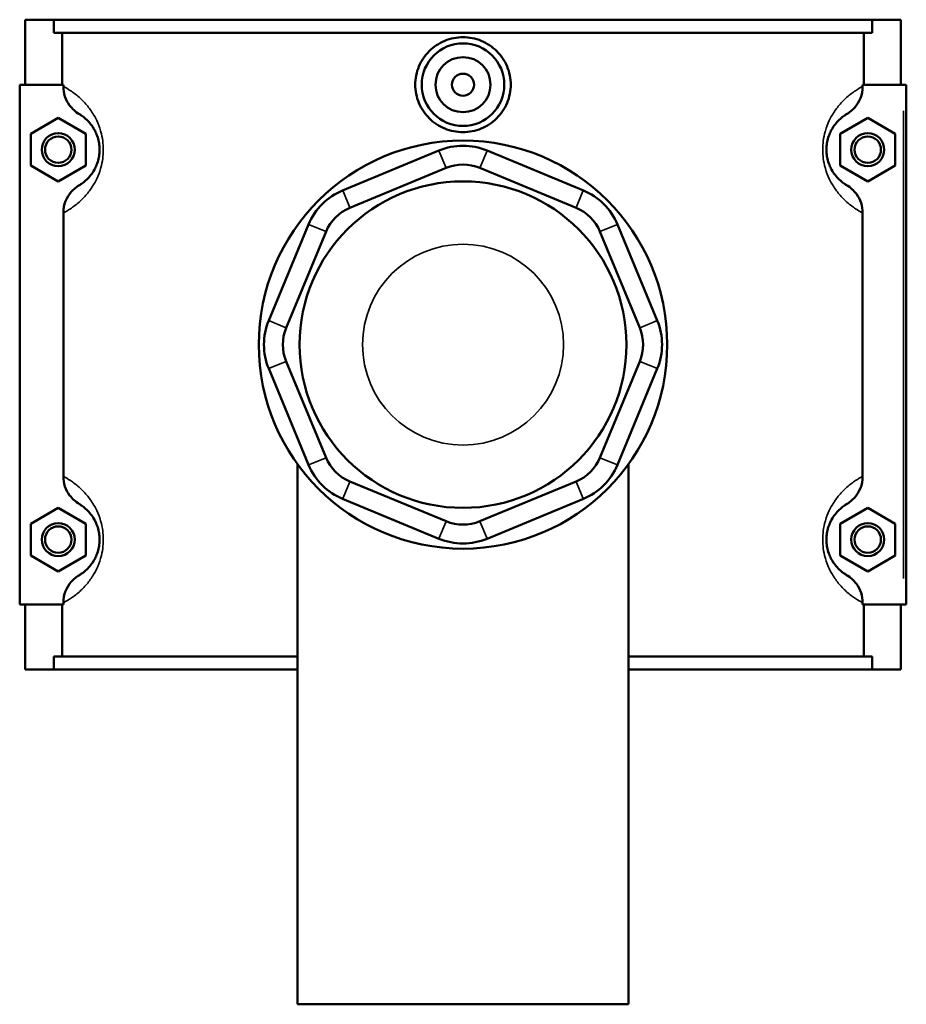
# Model space of a CAD drawing. Header units: inches. Extents: x -1.6 to 48.8, y -2.1 to 47.9.
# Tile 5 of 8: x 15.9 to 22.2, y 30.9 to 38. Entities that reach past the tile are written whole.
import ezdxf

# ---------------------------------------------------------------- set-up
doc = ezdxf.new("R2010")
doc.units = ezdxf.units.IN
doc.header["$MEASUREMENT"] = 0
doc.layers.add('Visible (ANSI)', color=7, linetype='Continuous', lineweight=50)
doc.layers.add('Visible Narrow (ANSI)', color=7, linetype='Continuous', lineweight=35)

msp = doc.modelspace()

# ---------------------------------------------------------------- linework, layer by layer
at = {"layer": 'Visible (ANSI)'}
for p, q in [((15.8919, 37.9742), (15.8919, 37.5092)), ((15.8919, 37.9742), (16.097, 37.9742)), ((16.097, 37.9742), (21.9467, 37.9742)), ((16.097, 37.8812), (16.097, 37.9742)), ((21.9467, 37.9742), (21.9467, 37.8812)), ((21.9467, 37.9742), (22.1519, 37.9742)), ((22.1519, 37.9742), (22.1519, 37.5092)), ((21.9467, 37.8812), (16.097, 37.8812)), ((16.1565, 37.5092), (16.1565, 37.8812)), ((21.8872, 37.5092), (21.8872, 37.8812)), ((16.1645, 37.5092), (15.8525, 37.5092)), ((15.8525, 37.5092), (15.8525, 33.7892)), ((16.1645, 37.5092), (16.1645, 37.4966)), ((21.8792, 37.4966), (21.8792, 37.5092)), ((21.8792, 37.5092), (22.1715, 37.5092)), ((22.1715, 37.5092), (22.1912, 37.5092)), ((22.1912, 33.7892), (22.1912, 37.5092)), ((15.9312, 37.1578), (16.1281, 37.2715)), ((16.1281, 37.2715), (16.3249, 37.1578)), ((21.9156, 37.2715), (21.7188, 37.1578)), ((22.1125, 37.1578), (21.9156, 37.2715)), ((15.9312, 36.9305), (15.9312, 37.1578)), ((16.3249, 37.1578), (16.3249, 36.9305)), ((21.7188, 37.1578), (21.7188, 36.9305)), ((22.1125, 36.9305), (22.1125, 37.1578)), ((18.85, 37.0379), (18.1614, 36.7527)), ((19.8823, 36.7527), (19.1938, 37.0379)), ((16.1281, 36.8169), (15.9312, 36.9305)), ((16.3249, 36.9305), (16.1281, 36.8169)), ((21.7188, 36.9305), (21.9156, 36.8169)), ((21.9156, 36.8169), (22.1125, 36.9305)), ((18.213, 36.6282), (18.9015, 36.9134)), ((19.1422, 36.9134), (19.8307, 36.6282)), ((16.1645, 36.5918), (16.1645, 34.7066)), ((21.8792, 34.7066), (21.8792, 36.5918)), ((17.9183, 36.5096), (17.6331, 35.8211)), ((20.4106, 35.8211), (20.1254, 36.5096)), ((17.7576, 35.7695), (18.0428, 36.4581)), ((20.0009, 36.4581), (20.2861, 35.7695)), ((18.0428, 34.8403), (17.7576, 35.5289)), ((20.2861, 35.5289), (20.0009, 34.8403)), ((17.6331, 35.4773), (17.9183, 34.7888)), ((20.1254, 34.7888), (20.4106, 35.4773)), ((17.8388, 34.7938), (17.8388, 30.9292)), ((20.2049, 34.7938), (20.2049, 30.9292)), ((18.9015, 34.385), (18.213, 34.6702)), ((19.8307, 34.6702), (19.1422, 34.385)), ((18.1614, 34.5457), (18.85, 34.2605)), ((19.1938, 34.2605), (19.8823, 34.5457)), ((15.9312, 34.3678), (16.1281, 34.4815)), ((16.1281, 34.4815), (16.3249, 34.3678)), ((21.9156, 34.4815), (21.7188, 34.3678)), ((22.1125, 34.3678), (21.9156, 34.4815)), ((15.9312, 34.1405), (15.9312, 34.3678)), ((16.3249, 34.3678), (16.3249, 34.1405)), ((21.7188, 34.3678), (21.7188, 34.1405)), ((22.1125, 34.1405), (22.1125, 34.3678)), ((16.1281, 34.0269), (15.9312, 34.1405)), ((16.3249, 34.1405), (16.1281, 34.0269)), ((21.7188, 34.1405), (21.9156, 34.0269)), ((21.9156, 34.0269), (22.1125, 34.1405)), ((15.8525, 33.7892), (16.1645, 33.7892)), ((15.8919, 33.7892), (15.8919, 33.3242)), ((16.1565, 33.4172), (16.1565, 33.7892)), ((16.1645, 33.8018), (16.1645, 33.7892)), ((21.8792, 33.7892), (21.8792, 33.8018)), ((22.1715, 33.7892), (21.8792, 33.7892)), ((21.8872, 33.4172), (21.8872, 33.7892)), ((22.1519, 33.7892), (22.1519, 33.3242)), ((22.1912, 33.7892), (22.1715, 33.7892)), ((17.8388, 33.4172), (16.097, 33.4172)), ((16.097, 33.3242), (16.097, 33.4172)), ((21.9467, 33.4172), (20.2049, 33.4172)), ((21.9467, 33.4172), (21.9467, 33.3242)), ((16.097, 33.3242), (15.8919, 33.3242)), ((16.097, 33.3242), (17.8388, 33.3242)), ((20.2049, 33.3242), (21.9467, 33.3242)), ((22.1519, 33.3242), (21.9467, 33.3242)), ((17.8388, 30.9292), (20.2049, 30.9292))]:
    msp.add_line(p, q, dxfattribs=at)
for centre, radius in [((19.0219, 37.5092), 0.2953), ((19.0219, 37.5092), 0.1969), ((19.0219, 37.5092), 0.0787), ((16.1281, 37.0442), 0.1181), ((16.1281, 37.0442), 0.0945), ((21.9156, 37.0442), 0.1181), ((21.9156, 37.0442), 0.0945), ((19.0219, 35.6492), 1.4599), ((19.0219, 35.6492), 1.168), ((16.1281, 34.2542), 0.1181), ((16.1281, 34.2542), 0.0945), ((21.9156, 34.2542), 0.1181), ((21.9156, 34.2542), 0.0945)]:
    msp.add_circle(centre, radius, dxfattribs=at)
for centre, radius, start, end in [((19.0219, 36.6229), 0.4492, 67.5, 112.5), ((19.0219, 36.6229), 0.3144, 67.5, 112.5), ((18.3333, 36.3377), 0.4492, 112.5, 157.5), ((19.7104, 36.3377), 0.4492, 22.5, 67.5), ((18.3333, 36.3377), 0.3144, 112.5, 157.5), ((19.7104, 36.3377), 0.3144, 22.5, 67.5), ((18.0481, 35.6492), 0.4492, 157.5, 202.5), ((19.9956, 35.6492), 0.4492, 337.5, 22.5), ((18.0481, 35.6492), 0.3144, 157.5, 202.5), ((19.9956, 35.6492), 0.3144, 337.5, 22.5), ((18.3333, 34.9607), 0.3144, 202.5, 247.5), ((19.7104, 34.9607), 0.3144, 292.5, 337.5), ((18.3333, 34.9607), 0.4492, 202.5, 247.5), ((19.7104, 34.9607), 0.4492, 292.5, 337.5), ((19.0219, 34.6755), 0.3144, 247.5, 292.5), ((19.0219, 34.6755), 0.4492, 247.5, 292.5)]:
    msp.add_arc(centre, radius, start, end, dxfattribs=at)
for points, knots in [([(19.3633, 37.5092), (19.3633, 37.4664), (19.3546, 37.4207), (19.3196, 37.3369), (19.2932, 37.2988), (19.2326, 37.2386), (19.1942, 37.2125), (19.1103, 37.178), (19.0646, 37.1695), (18.9791, 37.1695), (18.9335, 37.178), (18.8495, 37.2125), (18.8111, 37.2386), (18.7505, 37.2988), (18.7241, 37.3369), (18.6891, 37.4207), (18.6804, 37.4664), (18.6804, 37.552), (18.6891, 37.5976), (18.7241, 37.6815), (18.7505, 37.7196), (18.8111, 37.7798), (18.8495, 37.8058), (18.9335, 37.8404), (18.9791, 37.8489), (19.0646, 37.8489), (19.1103, 37.8404), (19.1942, 37.8058), (19.2326, 37.7798), (19.2932, 37.7196), (19.3196, 37.6815), (19.3546, 37.5976), (19.3633, 37.552), (19.3633, 37.5092)], [0, 0, 0, 0, 0.326333, 0.326333, 0.652666, 0.652666, 0.97861, 0.97861, 1.304554, 1.304554, 1.630498, 1.630498, 1.956443, 1.956443, 2.282775, 2.282775, 2.609108, 2.609108, 2.935441, 2.935441, 3.261774, 3.261774, 3.587718, 3.587718, 3.913662, 3.913662, 4.239607, 4.239607, 4.565551, 4.565551, 4.891884, 4.891884, 5.218216, 5.218216, 5.218216, 5.218216]), ([(16.1645, 37.4966), (16.1645, 37.4723), (16.1685, 37.4481), (16.1839, 37.4021), (16.1952, 37.3804), (16.2284, 37.3354), (16.2522, 37.314), (16.2793, 37.2978)], [-0.6116053, -0.6116053, -0.6116053, -0.6116053, -0.4261876, -0.4261876, -0.2412182, -0.2412182, 0, 0, 0, 0]), ([(21.7644, 37.2978), (21.7863, 37.3108), (21.806, 37.3273), (21.8395, 37.366), (21.8531, 37.3881), (21.8736, 37.4389), (21.8792, 37.4676), (21.8792, 37.4966)], [-0.6110334, -0.6110334, -0.6110334, -0.6110334, -0.4169543, -0.4169543, -0.2208786, -0.2208786, 0, 0, 0, 0]), ([(16.2793, 37.2978), (16.2856, 37.294), (16.2927, 37.2895), (16.3101, 37.277), (16.3209, 37.2684), (16.3418, 37.2483), (16.3517, 37.2377), (16.3702, 37.2138), (16.3788, 37.201), (16.3925, 37.1762), (16.3977, 37.1653), (16.4078, 37.14), (16.4125, 37.1252), (16.4189, 37.0967), (16.421, 37.0835), (16.423, 37.0614), (16.4234, 37.0528), (16.4234, 37.0442), (16.4234, 37.0356), (16.423, 37.0269), (16.421, 37.0049), (16.4189, 36.9917), (16.4125, 36.9632), (16.4078, 36.9484), (16.3977, 36.9231), (16.3925, 36.9122), (16.3788, 36.8874), (16.3702, 36.8746), (16.3517, 36.8507), (16.3418, 36.8401), (16.3209, 36.82), (16.3101, 36.8114), (16.2927, 36.7989), (16.2856, 36.7944), (16.2793, 36.7906)], [0.684808, 0.684808, 0.684808, 0.684808, 1.066831, 1.066831, 1.547853, 1.547853, 1.933859, 1.933859, 2.261983, 2.261983, 2.476964, 2.476964, 2.7169, 2.7169, 2.902021, 2.902021, 3.017722, 3.017722, 3.017722, 3.133422, 3.133422, 3.318544, 3.318544, 3.55848, 3.55848, 3.773461, 3.773461, 4.101584, 4.101584, 4.48759, 4.48759, 4.968612, 4.968612, 5.350636, 5.350636, 5.350636, 5.350636]), ([(21.7644, 36.7906), (21.7581, 36.7944), (21.751, 36.7989), (21.7336, 36.8114), (21.7228, 36.82), (21.7019, 36.8401), (21.692, 36.8507), (21.6735, 36.8746), (21.6649, 36.8874), (21.6513, 36.9122), (21.646, 36.9231), (21.636, 36.9484), (21.6312, 36.9632), (21.6248, 36.9917), (21.6227, 37.0049), (21.6207, 37.0269), (21.6204, 37.0356), (21.6204, 37.0442), (21.6204, 37.0528), (21.6207, 37.0614), (21.6227, 37.0835), (21.6248, 37.0967), (21.6312, 37.1252), (21.636, 37.14), (21.646, 37.1653), (21.6513, 37.1762), (21.6649, 37.201), (21.6735, 37.2138), (21.692, 37.2377), (21.7019, 37.2483), (21.7228, 37.2684), (21.7336, 37.277), (21.751, 37.2895), (21.7581, 37.294), (21.7644, 37.2978)], [0.684808, 0.684808, 0.684808, 0.684808, 1.066832, 1.066832, 1.547854, 1.547854, 1.933859, 1.933859, 2.261983, 2.261983, 2.476964, 2.476964, 2.7169, 2.7169, 2.902021, 2.902021, 3.017722, 3.017722, 3.017722, 3.133422, 3.133422, 3.318544, 3.318544, 3.55848, 3.55848, 3.773461, 3.773461, 4.101584, 4.101584, 4.48759, 4.48759, 4.968611, 4.968611, 5.350636, 5.350636, 5.350636, 5.350636]), ([(16.2793, 36.7906), (16.2575, 36.7776), (16.2377, 36.7611), (16.2042, 36.7224), (16.1906, 36.7003), (16.1701, 36.6495), (16.1645, 36.6208), (16.1645, 36.5918)], [-0.6110334, -0.6110334, -0.6110334, -0.6110334, -0.4169543, -0.4169543, -0.2208786, -0.2208786, 0, 0, 0, 0]), ([(21.8792, 36.5918), (21.8792, 36.6161), (21.8753, 36.6403), (21.8598, 36.6863), (21.8485, 36.708), (21.8153, 36.753), (21.7916, 36.7744), (21.7644, 36.7906)], [-0.6116053, -0.6116053, -0.6116053, -0.6116053, -0.4261876, -0.4261876, -0.2412182, -0.2412182, 0, 0, 0, 0]), ([(16.1645, 34.7066), (16.1645, 34.6823), (16.1685, 34.6581), (16.1839, 34.6121), (16.1952, 34.5904), (16.2284, 34.5454), (16.2522, 34.524), (16.2793, 34.5078)], [-0.6116053, -0.6116053, -0.6116053, -0.6116053, -0.4261876, -0.4261876, -0.2412182, -0.2412182, 0, 0, 0, 0]), ([(21.7644, 34.5078), (21.7863, 34.5208), (21.806, 34.5373), (21.8395, 34.576), (21.8531, 34.5981), (21.8736, 34.6489), (21.8792, 34.6776), (21.8792, 34.7066)], [-0.6110334, -0.6110334, -0.6110334, -0.6110334, -0.4169543, -0.4169543, -0.2208786, -0.2208786, 0, 0, 0, 0]), ([(16.2793, 34.5078), (16.2856, 34.504), (16.2927, 34.4995), (16.3101, 34.487), (16.3209, 34.4784), (16.3418, 34.4583), (16.3517, 34.4477), (16.3702, 34.4238), (16.3788, 34.411), (16.3925, 34.3862), (16.3977, 34.3753), (16.4078, 34.35), (16.4125, 34.3352), (16.4189, 34.3067), (16.421, 34.2935), (16.423, 34.2714), (16.4234, 34.2628), (16.4234, 34.2542), (16.4234, 34.2456), (16.423, 34.2369), (16.421, 34.2149), (16.4189, 34.2017), (16.4125, 34.1732), (16.4078, 34.1584), (16.3977, 34.1331), (16.3925, 34.1222), (16.3788, 34.0974), (16.3702, 34.0846), (16.3517, 34.0607), (16.3418, 34.0501), (16.3209, 34.03), (16.3101, 34.0214), (16.2927, 34.0089), (16.2856, 34.0044), (16.2793, 34.0006)], [0.684808, 0.684808, 0.684808, 0.684808, 1.066832, 1.066832, 1.547853, 1.547853, 1.933859, 1.933859, 2.261983, 2.261983, 2.476964, 2.476964, 2.7169, 2.7169, 2.902021, 2.902021, 3.017722, 3.017722, 3.017722, 3.133422, 3.133422, 3.318544, 3.318544, 3.55848, 3.55848, 3.773461, 3.773461, 4.101584, 4.101584, 4.48759, 4.48759, 4.968612, 4.968612, 5.350636, 5.350636, 5.350636, 5.350636]), ([(21.7644, 34.0006), (21.7581, 34.0044), (21.751, 34.0089), (21.7336, 34.0214), (21.7228, 34.03), (21.7019, 34.0501), (21.692, 34.0607), (21.6735, 34.0846), (21.6649, 34.0974), (21.6513, 34.1222), (21.646, 34.1331), (21.636, 34.1584), (21.6312, 34.1732), (21.6248, 34.2017), (21.6227, 34.2149), (21.6207, 34.2369), (21.6204, 34.2456), (21.6204, 34.2542), (21.6204, 34.2628), (21.6207, 34.2714), (21.6227, 34.2935), (21.6248, 34.3067), (21.6312, 34.3352), (21.636, 34.35), (21.646, 34.3753), (21.6513, 34.3862), (21.6649, 34.411), (21.6735, 34.4238), (21.692, 34.4477), (21.7019, 34.4583), (21.7228, 34.4784), (21.7336, 34.487), (21.751, 34.4995), (21.7581, 34.504), (21.7644, 34.5078)], [0.684727, 0.684727, 0.684727, 0.684727, 1.066752, 1.066752, 1.547774, 1.547774, 1.933779, 1.933779, 2.261903, 2.261903, 2.476883, 2.476883, 2.716819, 2.716819, 2.90194, 2.90194, 3.017641, 3.017641, 3.017641, 3.133342, 3.133342, 3.318463, 3.318463, 3.558399, 3.558399, 3.773379, 3.773379, 4.101503, 4.101503, 4.487508, 4.487508, 4.968529, 4.968529, 5.350555, 5.350555, 5.350555, 5.350555]), ([(16.2793, 34.0006), (16.2575, 33.9876), (16.2377, 33.9711), (16.2042, 33.9324), (16.1906, 33.9103), (16.1701, 33.8595), (16.1645, 33.8308), (16.1645, 33.8018)], [-0.6110334, -0.6110334, -0.6110334, -0.6110334, -0.4169543, -0.4169543, -0.2208786, -0.2208786, 0, 0, 0, 0]), ([(21.8792, 33.8018), (21.8792, 33.8261), (21.8753, 33.8503), (21.8598, 33.8963), (21.8485, 33.918), (21.8153, 33.963), (21.7916, 33.9844), (21.7644, 34.0006)], [-0.6116053, -0.6116053, -0.6116053, -0.6116053, -0.4261876, -0.4261876, -0.2412182, -0.2412182, 0, 0, 0, 0])]:
    msp.add_open_spline(points, degree=3, knots=knots, dxfattribs=at)
at = {"layer": 'Visible Narrow (ANSI)'}
for p, q in [((22.1715, 37.3232), (22.1715, 33.9752)), ((18.8989, 36.9197), (18.8525, 37.0317)), ((19.1448, 36.9197), (19.1912, 37.0317)), ((18.164, 36.7465), (18.2104, 36.6345)), ((19.8333, 36.6345), (19.8797, 36.7465)), ((18.0366, 36.4606), (17.9245, 36.507)), ((20.0071, 36.4606), (20.1192, 36.507)), ((17.7514, 35.7721), (17.6393, 35.8185)), ((20.2923, 35.7721), (20.4044, 35.8185)), ((17.7514, 35.5263), (17.6393, 35.4799)), ((20.2923, 35.5263), (20.4044, 35.4799)), ((18.0366, 34.8378), (17.9245, 34.7913)), ((20.0071, 34.8378), (20.1192, 34.7913)), ((18.2104, 34.6639), (18.164, 34.5519)), ((19.8333, 34.6639), (19.8797, 34.5519)), ((18.8989, 34.3787), (18.8525, 34.2667)), ((19.1448, 34.3787), (19.1912, 34.2667))]:
    msp.add_line(p, q, dxfattribs=at)
msp.add_circle((19.0219, 35.6492), 0.7187, dxfattribs=at)
for points, knots in [([(16.1645, 36.5918), (16.1791, 36.5995), (16.1962, 36.6092), (16.2341, 36.6343), (16.2547, 36.6495), (16.2947, 36.6848), (16.3135, 36.7035), (16.3488, 36.7456), (16.3652, 36.7681), (16.3912, 36.8118), (16.4012, 36.8309), (16.4204, 36.8755), (16.4294, 36.9016), (16.4417, 36.9518), (16.4457, 36.975), (16.4494, 37.0138), (16.4501, 37.029), (16.4501, 37.0442), (16.4501, 37.0594), (16.4494, 37.0746), (16.4457, 37.1134), (16.4417, 37.1366), (16.4294, 37.1868), (16.4204, 37.2128), (16.4012, 37.2575), (16.3912, 37.2765), (16.3652, 37.3203), (16.3488, 37.3427), (16.3135, 37.3849), (16.2947, 37.4036), (16.2547, 37.4389), (16.2341, 37.4541), (16.1962, 37.4792), (16.1791, 37.4889), (16.1645, 37.4966)], [-5.471779, -5.471779, -5.471779, -5.471779, -4.968612, -4.968612, -4.48759, -4.48759, -4.101584, -4.101584, -3.773461, -3.773461, -3.55848, -3.55848, -3.318544, -3.318544, -3.133422, -3.133422, -3.017722, -3.017722, -3.017722, -2.902021, -2.902021, -2.7169, -2.7169, -2.476964, -2.476964, -2.261983, -2.261983, -1.933859, -1.933859, -1.547853, -1.547853, -1.066831, -1.066831, -0.563664, -0.563664, -0.563664, -0.563664]), ([(21.8792, 37.4966), (21.8646, 37.4889), (21.8475, 37.4792), (21.8096, 37.4541), (21.789, 37.4389), (21.749, 37.4036), (21.7303, 37.3849), (21.6949, 37.3427), (21.6785, 37.3203), (21.6525, 37.2765), (21.6426, 37.2575), (21.6233, 37.2128), (21.6143, 37.1868), (21.602, 37.1366), (21.598, 37.1134), (21.5943, 37.0746), (21.5936, 37.0594), (21.5936, 37.0442), (21.5936, 37.029), (21.5943, 37.0138), (21.598, 36.975), (21.602, 36.9518), (21.6143, 36.9016), (21.6233, 36.8755), (21.6426, 36.8309), (21.6525, 36.8118), (21.6785, 36.7681), (21.6949, 36.7456), (21.7303, 36.7035), (21.749, 36.6848), (21.789, 36.6495), (21.8096, 36.6343), (21.8475, 36.6092), (21.8646, 36.5995), (21.8792, 36.5918)], [-5.471779, -5.471779, -5.471779, -5.471779, -4.968611, -4.968611, -4.48759, -4.48759, -4.101584, -4.101584, -3.773461, -3.773461, -3.55848, -3.55848, -3.318544, -3.318544, -3.133422, -3.133422, -3.017722, -3.017722, -3.017722, -2.902021, -2.902021, -2.7169, -2.7169, -2.476964, -2.476964, -2.261983, -2.261983, -1.933859, -1.933859, -1.547854, -1.547854, -1.066832, -1.066832, -0.563664, -0.563664, -0.563664, -0.563664]), ([(16.1645, 33.8018), (16.1791, 33.8095), (16.1962, 33.8192), (16.2341, 33.8443), (16.2547, 33.8595), (16.2947, 33.8948), (16.3135, 33.9135), (16.3488, 33.9556), (16.3652, 33.9781), (16.3912, 34.0218), (16.4012, 34.0409), (16.4204, 34.0855), (16.4294, 34.1116), (16.4417, 34.1618), (16.4457, 34.185), (16.4494, 34.2238), (16.4501, 34.239), (16.4501, 34.2542), (16.4501, 34.2694), (16.4494, 34.2846), (16.4457, 34.3234), (16.4417, 34.3466), (16.4294, 34.3968), (16.4204, 34.4228), (16.4012, 34.4675), (16.3912, 34.4865), (16.3652, 34.5303), (16.3488, 34.5527), (16.3135, 34.5949), (16.2947, 34.6136), (16.2547, 34.6489), (16.2341, 34.6641), (16.1962, 34.6892), (16.1791, 34.6989), (16.1645, 34.7066)], [-5.471779, -5.471779, -5.471779, -5.471779, -4.968612, -4.968612, -4.48759, -4.48759, -4.101584, -4.101584, -3.773461, -3.773461, -3.55848, -3.55848, -3.318544, -3.318544, -3.133422, -3.133422, -3.017722, -3.017722, -3.017722, -2.902021, -2.902021, -2.7169, -2.7169, -2.476964, -2.476964, -2.261983, -2.261983, -1.933859, -1.933859, -1.547853, -1.547853, -1.066832, -1.066832, -0.563664, -0.563664, -0.563664, -0.563664]), ([(21.8792, 34.7066), (21.8646, 34.6989), (21.8475, 34.6892), (21.8096, 34.6641), (21.789, 34.6489), (21.749, 34.6136), (21.7303, 34.5949), (21.6949, 34.5527), (21.6785, 34.5303), (21.6525, 34.4865), (21.6426, 34.4675), (21.6233, 34.4228), (21.6143, 34.3968), (21.602, 34.3466), (21.598, 34.3234), (21.5943, 34.2846), (21.5936, 34.2694), (21.5936, 34.2542), (21.5936, 34.239), (21.5943, 34.2238), (21.598, 34.185), (21.602, 34.1618), (21.6143, 34.1116), (21.6233, 34.0855), (21.6426, 34.0409), (21.6525, 34.0218), (21.6785, 33.9781), (21.6949, 33.9556), (21.7303, 33.9135), (21.749, 33.8948), (21.789, 33.8595), (21.8096, 33.8443), (21.8475, 33.8192), (21.8646, 33.8095), (21.8792, 33.8018)], [-5.471699, -5.471699, -5.471699, -5.471699, -4.968529, -4.968529, -4.487508, -4.487508, -4.101503, -4.101503, -3.773379, -3.773379, -3.558399, -3.558399, -3.318463, -3.318463, -3.133342, -3.133342, -3.017641, -3.017641, -3.017641, -2.90194, -2.90194, -2.716819, -2.716819, -2.476883, -2.476883, -2.261903, -2.261903, -1.933779, -1.933779, -1.547774, -1.547774, -1.066752, -1.066752, -0.563583, -0.563583, -0.563583, -0.563583])]:
    msp.add_open_spline(points, degree=3, knots=knots, dxfattribs=at)

doc.saveas('drawing.dxf')
